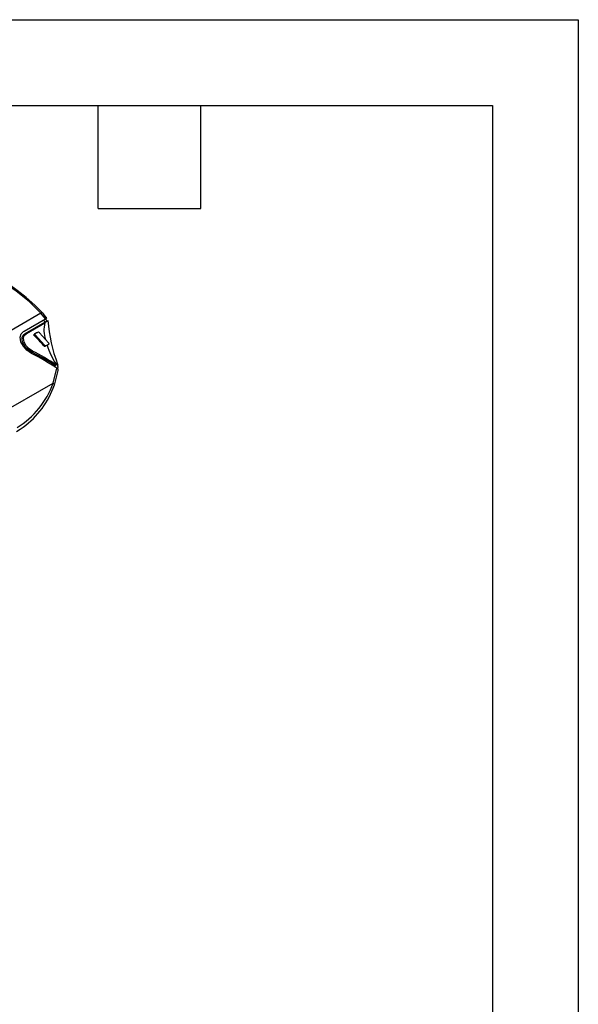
# Model space of a CAD drawing. Header units: millimetres. Extents: x 0 to 559, y 0 to 432.
# Tile 15 of 15: x 476 to 559, y 286 to 432. Entities that reach past the tile are written whole.
import ezdxf

# ---------------------------------------------------------------- set-up
doc = ezdxf.new("R2010")
doc.units = ezdxf.units.MM
doc.header["$LTSCALE"] = 2
doc.layers.add('TEXT', color=140, linetype='Continuous', lineweight=25)

msp = doc.modelspace()

# ---------------------------------------------------------------- linework, layer by layer
at = {"color": 7, "linetype": 'Continuous'}
for p, q in [((0.005, 431.805), (558.805, 431.805)), ((558.805, 431.805), (558.805, 0.005))]:
    msp.add_line(p, q, dxfattribs=at)
for p, q in [((479.21, 388.333), (456.625, 375.295)), ((479.885, 387.509), (479.21, 388.333)), ((480.061, 387.633), (479.525, 388.298)), ((476.71, 385.676), (479.885, 387.509)), ((476.887, 385.32), (479.782, 386.991)), ((477.096, 385.344), (479.794, 386.901)), ((479.782, 386.991), (480.044, 387.156)), ((479.991, 387.4), (479.935, 387.539)), ((480.082, 387.168), (479.991, 387.4)), ((480.044, 387.156), (480.107, 387.178)), ((480.107, 387.178), (480.236, 387.225)), ((476.887, 385.32), (477.096, 385.344)), ((478.231, 385.015), (478.414, 385.093)), ((478.244, 385.258), (478.526, 385.421)), ((478.403, 385.326), (478.244, 385.258)), ((478.686, 385.489), (478.403, 385.326)), ((479.765, 383.613), (478.414, 385.093)), ((478.526, 385.421), (478.686, 385.489)), ((478.541, 385.428), (478.526, 385.421)), ((478.701, 385.496), (478.541, 385.428)), ((478.98, 385.419), (480.33, 383.94)), ((479.593, 383.54), (479.765, 383.613)), ((480.322, 383.698), (480.039, 383.535)), ((477.788, 382.616), (477.965, 382.722)), ((479.853, 383.455), (480.027, 383.529)), ((481.67, 380.775), (481.308, 380.572)), ((481.308, 380.572), (481.461, 380.697)), ((481.461, 380.697), (481.447, 380.819)), ((481.505, 380.723), (481.447, 380.819)), ((481.505, 380.723), (481.461, 380.697)), ((481.67, 380.775), (481.672, 380.776)), ((481.743, 380.304), (481.67, 380.775)), ((481.672, 380.776), (481.708, 380.658)), ((481.743, 380.304), (481.708, 380.658)), ((481.011, 377.984), (481.551, 380.174)), ((481.212, 377.695), (481.779, 379.842)), ((481.347, 380.3), (481.308, 380.572)), ((481.551, 380.174), (481.549, 380.176)), ((481.58, 380.123), (481.745, 380.28)), ((481.745, 380.28), (481.743, 380.304)), ((467.516, 370.194), (481.011, 377.984))]:
    msp.add_line(p, q)
at = {"flags": 128}
for points in [[(479.21, 388.333), (477.514, 390.012), (475.551, 391.611), (473.357, 393.096), (470.989, 394.422), (468.515, 395.556), (465.991, 396.478), (463.433, 397.187), (460.858, 397.674), (458.321, 397.923), (456.487, 397.945), (454.734, 397.827), (453.115, 397.576), (451.607, 397.194)], [(480.236, 387.225), (480.103, 387.104), (479.794, 386.901)], [(479.885, 387.509), (479.987, 387.57), (480.048, 387.612), (480.072, 387.637), (480.059, 387.636)], [(477.831, 382.381), (477.147, 382.849), (476.611, 383.43), (476.243, 384.105), (476.139, 384.804), (476.296, 385.283), (476.621, 385.62), (476.71, 385.676)], [(477.788, 382.616), (477.361, 382.887), (476.996, 383.218), (476.707, 383.588), (476.508, 383.977), (476.412, 384.366), (476.435, 384.737), (476.592, 385.065), (476.887, 385.32)], [(477.965, 382.722), (477.452, 383.062), (477.019, 383.516), (476.719, 384.056), (476.63, 384.614), (476.75, 385.009), (477.01, 385.289), (477.096, 385.344)], [(478.231, 385.015), (478.178, 385.088), (478.167, 385.119)], [(478.414, 385.093), (478.363, 385.166), (478.348, 385.218), (478.35, 385.253), (478.36, 385.283), (478.378, 385.307), (478.403, 385.326)], [(480.33, 383.94), (480.357, 383.901), (480.373, 383.864), (480.383, 383.806), (480.378, 383.772), (480.365, 383.742), (480.346, 383.717), (480.322, 383.698)], [(481.308, 380.572), (479.445, 381.714), (477.788, 382.616)], [(481.62, 380.782), (481.539, 380.806), (481.447, 380.819)], [(481.62, 380.782), (481.54, 380.742), (481.505, 380.723)], [(481.62, 380.783), (481.669, 380.798), (481.678, 380.794), (481.672, 380.776)], [(481.768, 379.798), (481.774, 379.803), (481.79, 379.88), (481.757, 379.973), (481.676, 380.074), (481.551, 380.174)], [(481.213, 377.699), (481.219, 377.732), (481.211, 377.779), (481.184, 377.83), (481.141, 377.883), (481.082, 377.934), (481.011, 377.984)], [(475.612, 370.828), (476.161, 371.163), (476.584, 371.468)]]:
    msp.add_lwpolyline(points, dxfattribs=at)
for centre, radius, start, end in [((456.846, 366.768), 31.271, 43.51249, 93.11593), ((479.343, 388.089), 0.277, 48.91082, 118.46729), ((476.03, 385.647), 3.986, 19.6997, 25.45833), ((483.657, 385.809), 4.015, 164.21722, 200.20857), ((502.516, 388.782), 22.312, 183.99673, 200.97825), ((478.332, 385.119), 0.164, 122.43857, 180.06347), ((478.785, 385.254), 0.256, 40.43664, 112.86071), ((462.34, 368.967), 22.584, 40.18605, 45.28089), ((479.952, 383.751), 0.233, 216.29293, 291.89006), ((490.712, 386.929), 11.099, 197.40842, 213.40368), ((459.74, 347.203), 39.921, 57.03545, 62.83666), ((479.78, 383.677), 0.232, 216.21504, 288.24637), ((469.317, 382.009), 12.367, 300.93088, 341.00594), ((468.955, 381.973), 12.982, 305.98949, 340.77845)]:
    msp.add_arc(centre, radius, start, end)
msp.add_ellipse((475.01, 375.727), major_axis=(14.945, -8.141), ratio=0.4230036, start_param=1.3568341, end_param=1.6122652)
at = {"layer": 'TEXT'}
for p, q in [((12.7, 419.1), (546.1, 419.1)), ((487.68, 403.86), (487.68, 419.1)), ((502.92, 403.86), (502.92, 419.1)), ((546.1, 419.1), (546.1, 12.7)), ((487.68, 403.86), (502.92, 403.86))]:
    msp.add_line(p, q, dxfattribs=at)

doc.saveas('drawing.dxf')
